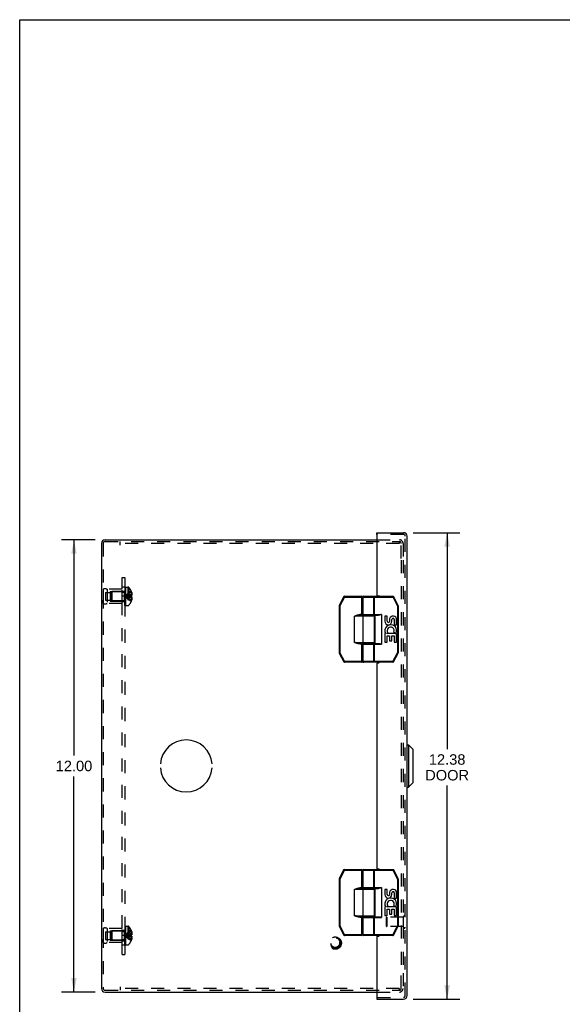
# Model space of a CAD drawing. Header units: inches. Extents: x 0 to 63, y 0 to 40.7.
# Tile 9 of 14: x 0 to 14.4, y 14.6 to 40.7. Entities that reach past the tile are written whole.
import ezdxf

# ---------------------------------------------------------------- set-up
doc = ezdxf.new("R2010")
doc.units = ezdxf.units.IN
doc.header["$LTSCALE"] = 3.462963
doc.header["$MEASUREMENT"] = 0
doc.linetypes.add('HIDDEN', pattern=[0.2, 0.1, -0.1])
doc.layers.get('0').update_dxf_attribs({"linetype": 'CONTINUOUS'})
for name, color, linetype in [('DEFAULT_2', 8, 'HIDDEN'), ('DIMENSIONS', 7, 'CONTINUOUS'), ('DOOR_ASSEMBLY', 7, 'CONTINUOUS'), ('OPEN', 7, 'CONTINUOUS'), ('SUBPANEL', 7, 'CONTINUOUS')]:
    doc.layers.add(name, color=color, linetype=linetype)
doc.styles.get("Standard").update_dxf_attribs({"font": 'arial.ttf'})
doc.dimstyles.new('DIMSTYLE_1', dxfattribs={"dimtxt": 0.277778, "dimasz": 0.37037, "dimexe": 0.09, "dimexo": 0.07, "dimgap": 0.0375, "dimtad": 0, "dimtih": 1, "dimtoh": 1, "dimzin": 4, "dimdsep": 46, "dimtxsty": 'Standard', "dimblk": '_FILLED', "dimblk1": '_FILLED', "dimblk2": '_FILLED', "dimcen": 0.09, "dimadec": 3, "dimazin": 1, "dimtfac": 1, "dimtdec": 3, "dimtofl": 0, "dimtmove": 0, "dimatfit": 3, "dimldrblk": '_FILLED', "dimfxl": 0, "dimtolj": 1, "dimtzin": 4, "dimarcsym": 0})

# ---------------------------------------------------------------- blocks, each defined once
blk = doc.blocks.new('_FILLED')
at = {"color": 0, "linetype": 'ByBlock'}
blk.add_solid([(0, 0), (-1, 0.2), (-1, -0.2)], dxfattribs=at)
blk = doc.blocks.new('*D10')
at = {"layer": 'DIMENSIONS', "color": 2, "linetype": 'Continuous'}
for p, q in [((10.439, 27.13), (11.671, 27.13)), ((11.338, 27.13), (11.338, 21.391)), ((11.338, 14.755), (11.338, 20.419)), ((10.439, 14.755), (11.671, 14.755))]:
    blk.add_line(p, q, dxfattribs=at)
at = {"layer": 'DIMENSIONS', "color": 2, "linetype": 'Continuous', "xscale": 0.3703703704, "yscale": 0.3703703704, "zscale": 0.3703703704}
for p, rotation in [((11.338, 27.13), 90), ((11.338, 14.755), 270)]:
    blk.add_blockref('_FILLED', p, dxfattribs=dict(at, rotation=rotation))
at = {"layer": 'DIMENSIONS', "color": 2, "linetype": 'Continuous', "insert": (11.338, 21.252), "char_height": 0.2778, "width": 1.16274, "attachment_point": 2, "line_spacing_factor": 0.9}
blk.add_mtext('12.38\\PDOOR', dxfattribs=at)
blk = doc.blocks.new('*D16')
at = {"layer": 'DIMENSIONS', "color": 2, "linetype": 'Continuous'}
for p, q in [((2.003, 26.943), (1.107, 26.943)), ((1.44, 26.943), (1.44, 21.22)), ((1.44, 14.943), (1.44, 20.665)), ((2.003, 14.943), (1.107, 14.943))]:
    blk.add_line(p, q, dxfattribs=at)
at = {"layer": 'DIMENSIONS', "color": 2, "linetype": 'Continuous', "xscale": 0.3703703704, "yscale": 0.3703703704, "zscale": 0.3703703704}
for p, rotation in [((1.44, 26.943), 90), ((1.44, 14.943), 270)]:
    blk.add_blockref('_FILLED', p, dxfattribs=dict(at, rotation=rotation))
at = {"layer": 'DIMENSIONS', "color": 2, "linetype": 'Continuous', "insert": (1.44, 21.081), "char_height": 0.2778, "width": 0.97067, "attachment_point": 2, "line_spacing_factor": 0.9}
blk.add_mtext('12.00', dxfattribs=at)

msp = doc.modelspace()

# ---------------------------------------------------------------- linework, layer by layer
at = {"color": 7, "linetype": 'Continuous'}
for p, q in [((0, 0), (0, 40.741)), ((0, 40.741), (62.963, 40.741))]:
    msp.add_line(p, q, dxfattribs=at)
at = {"color": 3, "linetype": 'Continuous'}
for p, q in [((2.263, 26.943), (9.477, 26.943)), ((2.168, 26.848), (2.168, 15.037)), ((2.263, 14.943), (9.477, 14.943))]:
    msp.add_line(p, q, dxfattribs=at)
for centre, start, end in [((2.263, 26.848), 90, 180), ((2.263, 15.037), 180, 270)]:
    msp.add_arc(centre, 0.0948, start, end, dxfattribs=at)
at = {"layer": 'DEFAULT_2', "color": 8, "linetype": 'HIDDEN'}
for p, q in [((9.477, 26.943), (10.073, 26.943)), ((2.216, 26.848), (2.216, 15.037)), ((2.263, 26.895), (10.069, 26.895)), ((2.668, 26.8), (2.668, 26.895)), ((10.069, 26.847), (2.668, 26.847)), ((10.069, 26.895), (10.069, 26.847)), ((10.069, 26.895), (10.073, 26.895)), ((10.12, 26.443), (10.12, 26.848)), ((10.168, 26.848), (10.168, 26.443)), ((10.12, 26.403), (10.12, 15.483)), ((10.168, 26.403), (10.168, 15.483)), ((2.216, 25.631), (2.216, 25.255)), ((2.216, 25.631), (2.216, 25.543)), ((2.316, 25.631), (2.316, 25.255)), ((2.716, 25.631), (2.316, 25.631)), ((2.716, 25.255), (2.716, 25.631)), ((2.791, 25.197), (2.791, 25.686)), ((2.806, 25.686), (2.791, 25.686)), ((2.806, 25.686), (2.791, 25.686)), ((2.806, 25.68), (2.791, 25.68)), ((2.806, 25.678), (2.791, 25.678)), ((2.806, 25.669), (2.791, 25.669)), ((2.791, 25.651), (2.806, 25.651)), ((2.806, 25.65), (2.791, 25.65)), ((2.806, 25.649), (2.791, 25.649)), ((2.806, 25.647), (2.791, 25.647)), ((2.791, 25.644), (2.806, 25.644)), ((2.791, 25.641), (2.806, 25.641)), ((2.806, 25.634), (2.791, 25.634)), ((2.791, 25.63), (2.806, 25.63)), ((2.791, 25.625), (2.806, 25.625)), ((2.791, 25.622), (2.806, 25.622)), ((2.806, 25.621), (2.791, 25.621)), ((2.791, 25.621), (2.806, 25.621)), ((2.806, 25.686), (2.806, 25.197)), ((2.811, 25.197), (2.811, 25.689)), ((2.811, 25.689), (2.872, 25.689)), ((2.872, 25.689), (2.872, 25.197)), ((2.898, 25.677), (2.898, 25.209)), ((2.216, 25.255), (2.216, 25.343)), ((2.279, 25.544), (2.279, 25.341)), ((2.279, 25.544), (2.404, 25.544)), ((2.279, 25.341), (2.404, 25.341)), ((2.404, 25.568), (2.404, 25.318)), ((2.404, 25.568), (2.716, 25.568)), ((2.436, 25.557), (2.446, 25.567)), ((2.436, 25.557), (2.436, 25.329)), ((2.446, 25.567), (2.446, 25.319)), ((2.774, 25.567), (2.446, 25.567)), ((2.774, 25.567), (2.774, 25.319)), ((2.791, 25.596), (2.806, 25.596)), ((2.791, 25.585), (2.806, 25.585)), ((2.806, 25.581), (2.791, 25.581)), ((2.806, 25.58), (2.791, 25.58)), ((2.806, 25.576), (2.791, 25.576)), ((2.791, 25.57), (2.806, 25.57)), ((2.791, 25.567), (2.806, 25.567)), ((2.791, 25.566), (2.806, 25.566)), ((2.806, 25.555), (2.791, 25.555)), ((2.806, 25.542), (2.791, 25.542)), ((2.791, 25.526), (2.806, 25.526)), ((2.791, 25.514), (2.806, 25.514)), ((2.791, 25.495), (2.806, 25.495)), ((2.806, 25.489), (2.791, 25.489)), ((2.791, 25.488), (2.806, 25.488)), ((2.806, 25.481), (2.791, 25.481)), ((2.806, 25.456), (2.791, 25.456)), ((2.806, 25.445), (2.791, 25.445)), ((2.791, 25.44), (2.806, 25.44)), ((2.791, 25.432), (2.806, 25.432)), ((2.791, 25.412), (2.806, 25.412)), ((2.791, 25.401), (2.806, 25.401)), ((2.806, 25.391), (2.791, 25.391)), ((2.806, 25.379), (2.791, 25.379)), ((2.791, 25.356), (2.806, 25.356)), ((2.806, 25.355), (2.791, 25.355)), ((2.791, 25.355), (2.806, 25.355)), ((2.791, 25.351), (2.806, 25.351)), ((2.806, 25.349), (2.791, 25.349)), ((2.806, 25.348), (2.791, 25.348)), ((2.821, 25.446), (2.796, 25.443)), ((2.821, 25.446), (2.796, 25.443)), ((2.928, 25.427), (2.9, 25.43)), ((2.957, 25.425), (2.928, 25.427)), ((2.957, 25.583), (2.957, 25.583)), ((2.957, 25.583), (2.957, 25.582)), ((2.957, 25.582), (2.957, 25.461)), ((2.957, 25.547), (2.97, 25.547)), ((2.957, 25.492), (2.979, 25.492)), ((2.957, 25.461), (2.97, 25.461)), ((2.957, 25.461), (2.957, 25.461)), ((2.957, 25.425), (2.957, 25.303)), ((2.97, 25.425), (2.957, 25.425)), ((2.957, 25.425), (2.957, 25.425)), ((2.957, 25.393), (2.979, 25.393)), ((2.716, 25.255), (2.316, 25.255)), ((2.404, 25.318), (2.716, 25.318)), ((2.436, 25.329), (2.446, 25.319)), ((2.774, 25.319), (2.446, 25.319)), ((2.791, 25.333), (2.806, 25.333)), ((2.791, 25.322), (2.806, 25.322)), ((2.806, 25.301), (2.791, 25.301)), ((2.806, 25.288), (2.791, 25.288)), ((2.791, 25.288), (2.806, 25.288)), ((2.791, 25.286), (2.806, 25.286)), ((2.791, 25.286), (2.806, 25.286)), ((2.791, 25.274), (2.806, 25.274)), ((2.806, 25.269), (2.791, 25.269)), ((2.806, 25.268), (2.791, 25.268)), ((2.806, 25.266), (2.791, 25.266)), ((2.791, 25.263), (2.806, 25.263)), ((2.791, 25.248), (2.806, 25.248)), ((2.791, 25.248), (2.806, 25.248)), ((2.791, 25.244), (2.806, 25.244)), ((2.791, 25.243), (2.806, 25.243)), ((2.806, 25.236), (2.791, 25.236)), ((2.791, 25.235), (2.806, 25.235)), ((2.806, 25.223), (2.791, 25.223)), ((2.806, 25.218), (2.791, 25.218)), ((2.806, 25.213), (2.791, 25.213)), ((2.806, 25.212), (2.791, 25.212)), ((2.806, 25.206), (2.791, 25.206)), ((2.806, 25.197), (2.791, 25.197)), ((2.806, 25.197), (2.791, 25.197)), ((2.811, 25.197), (2.872, 25.197)), ((2.957, 25.338), (2.97, 25.338)), ((2.957, 25.303), (2.957, 25.302)), ((2.957, 25.302), (2.957, 25.302)), ((2.216, 16.631), (2.216, 16.255)), ((2.216, 16.631), (2.216, 16.543)), ((2.279, 16.544), (2.404, 16.544)), ((2.279, 16.544), (2.279, 16.341)), ((2.316, 16.631), (2.316, 16.255)), ((2.716, 16.631), (2.316, 16.631)), ((2.404, 16.568), (2.716, 16.568)), ((2.404, 16.568), (2.404, 16.318)), ((2.436, 16.557), (2.446, 16.567)), ((2.436, 16.557), (2.436, 16.329)), ((2.774, 16.567), (2.446, 16.567)), ((2.446, 16.567), (2.446, 16.319)), ((2.716, 16.255), (2.716, 16.631)), ((2.774, 16.567), (2.774, 16.319)), ((2.806, 16.686), (2.791, 16.686)), ((2.806, 16.686), (2.791, 16.686)), ((2.791, 16.197), (2.791, 16.686)), ((2.806, 16.68), (2.791, 16.68)), ((2.806, 16.678), (2.791, 16.678)), ((2.806, 16.669), (2.791, 16.669)), ((2.791, 16.651), (2.806, 16.651)), ((2.806, 16.65), (2.791, 16.65)), ((2.806, 16.649), (2.791, 16.649)), ((2.806, 16.647), (2.791, 16.647)), ((2.791, 16.644), (2.806, 16.644)), ((2.791, 16.641), (2.806, 16.641)), ((2.806, 16.634), (2.791, 16.634)), ((2.791, 16.63), (2.806, 16.63)), ((2.791, 16.625), (2.806, 16.625)), ((2.791, 16.622), (2.806, 16.622)), ((2.806, 16.621), (2.791, 16.621)), ((2.791, 16.621), (2.806, 16.621)), ((2.791, 16.596), (2.806, 16.596)), ((2.791, 16.585), (2.806, 16.585)), ((2.806, 16.581), (2.791, 16.581)), ((2.806, 16.58), (2.791, 16.58)), ((2.806, 16.576), (2.791, 16.576)), ((2.791, 16.57), (2.806, 16.57)), ((2.791, 16.567), (2.806, 16.567)), ((2.791, 16.566), (2.806, 16.566)), ((2.806, 16.555), (2.791, 16.555)), ((2.806, 16.542), (2.791, 16.542)), ((2.791, 16.526), (2.806, 16.526)), ((2.791, 16.514), (2.806, 16.514)), ((2.791, 16.495), (2.806, 16.495)), ((2.806, 16.489), (2.791, 16.489)), ((2.791, 16.488), (2.806, 16.488)), ((2.806, 16.481), (2.791, 16.481)), ((2.806, 16.686), (2.806, 16.197)), ((2.811, 16.689), (2.872, 16.689)), ((2.811, 16.197), (2.811, 16.689)), ((2.872, 16.689), (2.872, 16.197)), ((2.898, 16.677), (2.898, 16.209)), ((2.957, 16.582), (2.957, 16.583)), ((2.957, 16.583), (2.957, 16.583)), ((2.957, 16.582), (2.957, 16.461)), ((2.957, 16.547), (2.97, 16.547)), ((2.957, 16.492), (2.979, 16.492)), ((2.957, 16.461), (2.97, 16.461)), ((2.957, 16.461), (2.957, 16.461)), ((2.216, 16.255), (2.216, 16.343)), ((2.279, 16.341), (2.404, 16.341)), ((2.716, 16.255), (2.316, 16.255)), ((2.404, 16.318), (2.716, 16.318)), ((2.436, 16.329), (2.446, 16.319)), ((2.774, 16.319), (2.446, 16.319)), ((2.806, 16.456), (2.791, 16.456)), ((2.806, 16.445), (2.791, 16.445)), ((2.791, 16.44), (2.806, 16.44)), ((2.791, 16.432), (2.806, 16.432)), ((2.791, 16.412), (2.806, 16.412)), ((2.791, 16.401), (2.806, 16.401)), ((2.806, 16.391), (2.791, 16.391)), ((2.806, 16.379), (2.791, 16.379)), ((2.791, 16.356), (2.806, 16.356)), ((2.806, 16.355), (2.791, 16.355)), ((2.791, 16.355), (2.806, 16.355)), ((2.791, 16.351), (2.806, 16.351)), ((2.806, 16.349), (2.791, 16.349)), ((2.806, 16.348), (2.791, 16.348)), ((2.791, 16.333), (2.806, 16.333)), ((2.791, 16.322), (2.806, 16.322)), ((2.806, 16.301), (2.791, 16.301)), ((2.806, 16.288), (2.791, 16.288)), ((2.791, 16.288), (2.806, 16.288)), ((2.791, 16.286), (2.806, 16.286)), ((2.791, 16.286), (2.806, 16.286)), ((2.791, 16.274), (2.806, 16.274)), ((2.806, 16.269), (2.791, 16.269)), ((2.806, 16.268), (2.791, 16.268)), ((2.806, 16.266), (2.791, 16.266)), ((2.791, 16.263), (2.806, 16.263)), ((2.791, 16.248), (2.806, 16.248)), ((2.791, 16.248), (2.806, 16.248)), ((2.791, 16.244), (2.806, 16.244)), ((2.791, 16.243), (2.806, 16.243)), ((2.806, 16.236), (2.791, 16.236)), ((2.791, 16.235), (2.806, 16.235)), ((2.806, 16.223), (2.791, 16.223)), ((2.806, 16.218), (2.791, 16.218)), ((2.806, 16.213), (2.791, 16.213)), ((2.806, 16.212), (2.791, 16.212)), ((2.806, 16.206), (2.791, 16.206)), ((2.806, 16.197), (2.791, 16.197)), ((2.806, 16.197), (2.791, 16.197)), ((2.821, 16.446), (2.796, 16.443)), ((2.821, 16.446), (2.796, 16.443)), ((2.811, 16.197), (2.872, 16.197)), ((2.928, 16.427), (2.9, 16.43)), ((2.957, 16.425), (2.928, 16.427)), ((2.97, 16.425), (2.957, 16.425)), ((2.957, 16.425), (2.957, 16.425)), ((2.957, 16.425), (2.957, 16.303)), ((2.957, 16.393), (2.979, 16.393)), ((2.957, 16.338), (2.97, 16.338)), ((2.957, 16.303), (2.957, 16.302)), ((2.957, 16.302), (2.957, 16.302)), ((10.12, 15.037), (10.12, 15.443)), ((10.168, 15.443), (10.168, 15.037)), ((2.263, 14.991), (10.069, 14.991)), ((2.668, 15.085), (2.668, 14.991)), ((10.069, 15.039), (2.668, 15.039)), ((9.477, 14.943), (10.073, 14.943)), ((10.069, 15.039), (10.069, 14.991)), ((10.069, 14.991), (10.073, 14.991))]:
    msp.add_line(p, q, dxfattribs=at)
for points in [[(2.957, 25.583), (2.928, 25.563), (2.9, 25.542), (2.872, 25.519), (2.846, 25.495), (2.821, 25.47), (2.796, 25.443)], [(2.957, 25.547), (2.928, 25.532), (2.9, 25.517), (2.873, 25.5), (2.846, 25.482), (2.821, 25.463), (2.796, 25.443)], [(2.957, 25.492), (2.928, 25.485), (2.9, 25.478), (2.873, 25.47), (2.846, 25.461), (2.821, 25.452), (2.796, 25.443)], [(2.957, 25.302), (2.928, 25.322), (2.9, 25.343), (2.872, 25.366), (2.846, 25.39), (2.821, 25.416), (2.796, 25.443)], [(2.957, 25.338), (2.928, 25.353), (2.9, 25.368), (2.873, 25.385), (2.846, 25.403), (2.821, 25.422), (2.796, 25.443)], [(2.957, 25.393), (2.928, 25.4), (2.9, 25.407), (2.873, 25.415), (2.846, 25.424), (2.821, 25.433), (2.796, 25.443)], [(2.9, 25.43), (2.872, 25.433), (2.846, 25.436), (2.821, 25.439), (2.796, 25.443)], [(2.873, 25.433), (2.846, 25.436), (2.821, 25.439), (2.796, 25.443)], [(2.957, 25.461), (2.928, 25.458), (2.9, 25.455), (2.873, 25.452), (2.846, 25.449), (2.821, 25.446)], [(2.957, 25.461), (2.928, 25.458), (2.9, 25.455), (2.872, 25.452), (2.846, 25.449)], [(2.957, 25.443), (2.957, 25.446), (2.957, 25.449), (2.957, 25.452), (2.957, 25.455), (2.957, 25.458), (2.957, 25.461)], [(2.957, 25.425), (2.957, 25.428), (2.957, 25.431), (2.957, 25.434), (2.957, 25.437), (2.957, 25.44), (2.957, 25.443)], [(2.97, 25.547), (2.971, 25.54), (2.973, 25.533), (2.975, 25.526), (2.976, 25.519), (2.977, 25.513), (2.978, 25.506), (2.978, 25.499), (2.979, 25.492)], [(2.979, 25.492), (2.978, 25.489), (2.978, 25.486), (2.977, 25.483), (2.977, 25.48), (2.976, 25.477), (2.975, 25.474), (2.974, 25.471), (2.973, 25.468), (2.971, 25.464), (2.97, 25.461)], [(2.97, 25.425), (2.971, 25.421), (2.973, 25.418), (2.974, 25.414), (2.975, 25.411), (2.976, 25.408), (2.977, 25.405), (2.977, 25.402), (2.978, 25.399), (2.978, 25.396), (2.979, 25.393)], [(2.979, 25.393), (2.978, 25.386), (2.978, 25.379), (2.977, 25.373), (2.976, 25.366), (2.975, 25.359), (2.973, 25.352), (2.971, 25.345), (2.97, 25.338)], [(2.957, 16.583), (2.928, 16.563), (2.9, 16.542), (2.872, 16.519), (2.846, 16.495), (2.821, 16.47), (2.796, 16.443)], [(2.957, 16.547), (2.928, 16.532), (2.9, 16.517), (2.873, 16.5), (2.846, 16.482), (2.821, 16.463), (2.796, 16.443)], [(2.957, 16.492), (2.928, 16.485), (2.9, 16.478), (2.873, 16.47), (2.846, 16.461), (2.821, 16.452), (2.796, 16.443)], [(2.957, 16.461), (2.928, 16.458), (2.9, 16.455), (2.873, 16.452), (2.846, 16.449), (2.821, 16.446)], [(2.957, 16.461), (2.928, 16.458), (2.9, 16.455), (2.872, 16.452), (2.846, 16.449)], [(2.957, 16.461), (2.957, 16.458), (2.957, 16.455), (2.957, 16.452), (2.957, 16.449), (2.957, 16.446), (2.957, 16.443)], [(2.97, 16.547), (2.971, 16.54), (2.973, 16.533), (2.975, 16.526), (2.976, 16.519), (2.977, 16.513), (2.978, 16.506), (2.978, 16.499), (2.979, 16.492)], [(2.979, 16.492), (2.978, 16.489), (2.978, 16.486), (2.977, 16.483), (2.977, 16.48), (2.976, 16.477), (2.975, 16.474), (2.974, 16.471), (2.973, 16.468), (2.971, 16.464), (2.97, 16.461)], [(2.957, 16.338), (2.928, 16.353), (2.9, 16.368), (2.873, 16.385), (2.846, 16.403), (2.821, 16.422), (2.796, 16.443)], [(2.957, 16.302), (2.928, 16.322), (2.9, 16.343), (2.872, 16.366), (2.846, 16.39), (2.821, 16.416), (2.796, 16.443)], [(2.957, 16.393), (2.928, 16.4), (2.9, 16.407), (2.873, 16.415), (2.846, 16.424), (2.821, 16.433), (2.796, 16.443)], [(2.9, 16.43), (2.872, 16.433), (2.846, 16.436), (2.821, 16.439), (2.796, 16.443)], [(2.873, 16.433), (2.846, 16.436), (2.821, 16.439), (2.796, 16.443)], [(2.957, 16.443), (2.957, 16.44), (2.957, 16.437), (2.957, 16.434), (2.957, 16.431), (2.957, 16.428), (2.957, 16.425)], [(2.97, 16.425), (2.971, 16.421), (2.973, 16.418), (2.974, 16.414), (2.975, 16.411), (2.976, 16.408), (2.977, 16.405), (2.977, 16.402), (2.978, 16.399), (2.978, 16.396), (2.979, 16.393)], [(2.979, 16.393), (2.978, 16.386), (2.978, 16.379), (2.977, 16.373), (2.976, 16.366), (2.975, 16.359), (2.973, 16.352), (2.971, 16.345), (2.97, 16.338)]]:
    msp.add_lwpolyline(points, dxfattribs=at)
for radius in [0.164, 0.142, 0.124, 0.114]:
    msp.add_circle((8.37, 16.241), radius, dxfattribs=at)
for centre, radius, start, end in [((10.073, 26.848), 0.0948, 0, 90), ((2.263, 26.848), 0.0468, 90, 180), ((10.073, 26.848), 0.0468, 0, 90), ((2.266, 25.544), 0.1, 60.0508, 119.9492), ((2.774, 25.604), 0.0372, 329.9503, 360), ((2.872, 25.654), 0.035, 40.9334, 90), ((2.629, 25.443), 0.357, 23.1903, 40.9334), ((2.774, 25.604), 0.0372, 270, 297.5399), ((2.629, 25.443), 0.357, 17.0407, 23.0017), ((2.266, 25.341), 0.1, 240.0508, 299.9492), ((2.774, 25.281), 0.0372, 62.4601, 90), ((2.774, 25.281), 0.0372, 0, 30.0497), ((2.872, 25.232), 0.035, 270, 319.0666), ((2.629, 25.443), 0.357, 319.0666, 336.8097), ((2.629, 25.443), 0.357, 336.9983, 342.9593), ((2.266, 16.544), 0.1, 60.0508, 119.9492), ((2.774, 16.604), 0.0372, 270, 297.5399), ((2.774, 16.604), 0.0372, 329.9503, 360), ((2.872, 16.654), 0.035, 40.9334, 90), ((2.629, 16.443), 0.357, 23.1903, 40.9334), ((2.629, 16.443), 0.357, 17.0407, 23.0017), ((2.266, 16.341), 0.1, 240.0508, 299.9492), ((2.774, 16.281), 0.0372, 62.4601, 90), ((2.774, 16.281), 0.0372, 0, 30.0497), ((2.872, 16.232), 0.035, 270, 319.0666), ((2.629, 16.443), 0.357, 319.0666, 336.8097), ((2.629, 16.443), 0.357, 336.9983, 342.9593), ((2.263, 15.037), 0.0468, 180, 270), ((10.073, 15.037), 0.0948, 270, 360), ((10.073, 15.037), 0.0468, 270, 360)]:
    msp.add_arc(centre, radius, start, end, dxfattribs=at)
at = {"layer": 'DOOR_ASSEMBLY', "color": 7, "linetype": 'Continuous'}
for p, q in [((9.477, 27.082), (9.477, 27.13)), ((9.492, 27.082), (9.477, 27.082)), ((8.593, 25.432), (8.476, 25.197)), ((8.611, 25.423), (8.494, 25.188)), ((8.593, 25.432), (8.611, 25.423)), ((8.611, 25.423), (8.611, 25.443)), ((8.611, 25.443), (9.075, 25.443)), ((8.611, 25.423), (9.095, 25.423)), ((9.075, 24.938), (9.075, 25.443)), ((9.095, 24.958), (9.095, 25.423)), ((9.109, 24.963), (9.109, 25.423)), ((9.109, 25.423), (9.903, 25.423)), ((9.129, 25.443), (9.903, 25.443)), ((9.395, 24.963), (9.395, 25.423)), ((9.411, 24.943), (9.411, 25.443)), ((9.903, 25.443), (9.903, 25.423)), ((9.903, 25.423), (9.921, 25.432)), ((10.021, 25.188), (9.903, 25.423)), ((10.039, 25.197), (9.921, 25.432)), ((8.474, 25.188), (8.474, 23.947)), ((8.474, 25.188), (8.494, 25.188)), ((8.494, 25.188), (8.476, 25.197)), ((8.494, 25.188), (8.494, 23.947)), ((10.039, 25.197), (10.021, 25.188)), ((10.021, 25.188), (10.021, 23.947)), ((10.021, 25.188), (10.041, 25.188)), ((10.041, 25.188), (10.041, 23.947)), ((8.884, 24.218), (8.884, 24.918)), ((9.415, 24.918), (8.884, 24.918)), ((9.026, 24.938), (9.026, 24.958)), ((9.095, 24.958), (9.026, 24.958)), ((9.395, 24.938), (9.026, 24.938)), ((9.109, 24.963), (9.601, 24.963)), ((9.113, 24.218), (9.113, 24.918)), ((9.129, 24.943), (9.519, 24.943)), ((9.179, 24.938), (9.179, 24.943)), ((9.335, 24.938), (9.335, 24.943)), ((9.415, 24.218), (9.415, 24.918)), ((9.421, 24.943), (9.421, 24.193)), ((9.601, 24.963), (9.601, 24.173)), ((9.684, 24.918), (9.684, 24.782)), ((9.747, 24.918), (9.684, 24.918)), ((9.747, 24.782), (9.747, 24.918)), ((9.812, 24.845), (9.812, 24.776)), ((9.872, 24.782), (9.872, 24.824)), ((9.935, 24.824), (9.935, 24.688)), ((9.998, 24.688), (9.998, 24.824)), ((9.935, 24.688), (9.998, 24.688)), ((9.684, 24.457), (9.684, 24.227)), ((9.702, 24.457), (9.684, 24.457)), ((9.736, 24.457), (9.764, 24.476)), ((9.998, 24.457), (9.736, 24.457)), ((9.747, 24.227), (9.747, 24.394)), ((9.747, 24.394), (9.812, 24.394)), ((9.812, 24.394), (9.812, 24.258)), ((9.872, 24.394), (9.935, 24.394)), ((9.872, 24.258), (9.872, 24.394)), ((9.927, 24.493), (9.985, 24.468)), ((9.935, 24.394), (9.935, 24.227)), ((9.998, 24.227), (9.998, 24.457)), ((8.884, 24.218), (9.415, 24.218)), ((8.904, 24.214), (8.884, 24.218)), ((9.026, 24.178), (9.026, 24.198)), ((9.026, 24.198), (9.395, 24.198)), ((9.026, 24.178), (9.095, 24.178)), ((9.075, 23.693), (9.075, 24.198)), ((9.095, 23.713), (9.095, 24.178)), ((9.109, 23.713), (9.109, 24.173)), ((9.109, 24.173), (9.601, 24.173)), ((9.129, 24.193), (9.519, 24.193)), ((9.179, 24.193), (9.179, 24.198)), ((9.335, 24.193), (9.335, 24.198)), ((9.395, 23.713), (9.395, 24.173)), ((9.411, 23.693), (9.411, 24.193)), ((9.684, 24.227), (9.747, 24.227)), ((9.812, 24.258), (9.872, 24.258)), ((9.935, 24.227), (9.998, 24.227)), ((8.494, 23.947), (8.474, 23.947)), ((8.476, 23.938), (8.494, 23.947)), ((8.476, 23.938), (8.598, 23.703)), ((8.494, 23.947), (8.616, 23.713)), ((9.899, 23.713), (10.021, 23.947)), ((9.916, 23.703), (10.038, 23.938)), ((10.041, 23.947), (10.021, 23.947)), ((10.021, 23.947), (10.038, 23.938)), ((8.616, 23.713), (8.598, 23.703)), ((8.616, 23.693), (8.616, 23.713)), ((9.095, 23.713), (8.616, 23.713)), ((9.075, 23.693), (8.616, 23.693)), ((9.899, 23.713), (9.109, 23.713)), ((9.899, 23.693), (9.129, 23.693)), ((9.899, 23.713), (9.899, 23.693)), ((9.916, 23.703), (9.899, 23.713)), ((10.275, 21.505), (10.313, 21.505)), ((10.431, 21.387), (10.313, 21.505)), ((10.313, 21.505), (10.313, 20.38)), ((10.431, 21.387), (10.431, 20.498)), ((10.275, 20.38), (10.313, 20.38)), ((10.431, 20.498), (10.313, 20.38)), ((8.593, 18.182), (8.476, 17.947)), ((8.611, 18.173), (8.494, 17.938)), ((8.593, 18.182), (8.611, 18.173)), ((8.611, 18.193), (9.075, 18.193)), ((8.611, 18.173), (8.611, 18.193)), ((8.611, 18.173), (9.095, 18.173)), ((9.075, 17.688), (9.075, 18.193)), ((9.095, 17.708), (9.095, 18.173)), ((9.109, 18.173), (9.903, 18.173)), ((9.109, 17.713), (9.109, 18.173)), ((9.129, 18.193), (9.903, 18.193)), ((9.395, 17.713), (9.395, 18.173)), ((9.411, 17.693), (9.411, 18.193)), ((9.903, 18.193), (9.903, 18.173)), ((9.903, 18.173), (9.921, 18.182)), ((10.021, 17.938), (9.903, 18.173)), ((10.039, 17.947), (9.921, 18.182)), ((8.474, 17.938), (8.494, 17.938)), ((8.474, 17.938), (8.474, 16.697)), ((8.494, 17.938), (8.476, 17.947)), ((8.494, 17.938), (8.494, 16.697)), ((10.039, 17.947), (10.021, 17.938)), ((10.021, 17.938), (10.041, 17.938)), ((10.021, 17.938), (10.021, 16.697)), ((10.041, 17.938), (10.041, 16.697)), ((9.415, 17.668), (8.884, 17.668)), ((8.884, 16.968), (8.884, 17.668)), ((9.095, 17.708), (9.026, 17.708)), ((9.026, 17.688), (9.026, 17.708)), ((9.395, 17.688), (9.026, 17.688)), ((9.109, 17.713), (9.601, 17.713)), ((9.113, 16.968), (9.113, 17.668)), ((9.129, 17.693), (9.519, 17.693)), ((9.179, 17.688), (9.179, 17.693)), ((9.335, 17.688), (9.335, 17.693)), ((9.415, 16.968), (9.415, 17.668)), ((9.421, 17.693), (9.421, 16.943)), ((9.601, 17.713), (9.601, 16.923)), ((9.747, 17.668), (9.684, 17.668)), ((9.684, 17.668), (9.684, 17.532)), ((9.747, 17.532), (9.747, 17.668)), ((9.812, 17.595), (9.812, 17.526)), ((9.872, 17.532), (9.872, 17.574)), ((9.935, 17.574), (9.935, 17.438)), ((9.998, 17.438), (9.998, 17.574)), ((9.927, 17.243), (9.985, 17.218)), ((9.935, 17.438), (9.998, 17.438)), ((9.702, 17.207), (9.684, 17.207)), ((9.684, 17.207), (9.684, 16.977)), ((9.736, 17.207), (9.764, 17.226)), ((9.998, 17.207), (9.736, 17.207)), ((9.747, 17.144), (9.812, 17.144)), ((9.747, 16.977), (9.747, 17.144)), ((9.812, 17.144), (9.812, 17.008)), ((9.812, 17.008), (9.872, 17.008)), ((9.872, 17.144), (9.935, 17.144)), ((9.872, 17.008), (9.872, 17.144)), ((9.935, 17.144), (9.935, 16.977)), ((9.998, 16.977), (9.998, 17.207)), ((8.884, 16.968), (9.415, 16.968)), ((8.904, 16.964), (8.884, 16.968)), ((9.026, 16.948), (9.395, 16.948)), ((9.026, 16.928), (9.026, 16.948)), ((9.026, 16.928), (9.095, 16.928)), ((9.075, 16.443), (9.075, 16.948)), ((9.095, 16.463), (9.095, 16.928)), ((9.109, 16.923), (9.601, 16.923)), ((9.109, 16.463), (9.109, 16.923)), ((9.129, 16.943), (9.519, 16.943)), ((9.179, 16.943), (9.179, 16.948)), ((9.335, 16.943), (9.335, 16.948)), ((9.395, 16.463), (9.395, 16.923)), ((9.411, 16.443), (9.411, 16.943)), ((9.684, 16.977), (9.747, 16.977)), ((9.935, 16.977), (9.998, 16.977)), ((8.494, 16.697), (8.474, 16.697)), ((8.476, 16.688), (8.494, 16.697)), ((8.476, 16.688), (8.598, 16.453)), ((8.494, 16.697), (8.616, 16.463)), ((8.616, 16.463), (8.598, 16.453)), ((9.095, 16.463), (8.616, 16.463)), ((8.616, 16.443), (8.616, 16.463)), ((9.899, 16.463), (9.109, 16.463)), ((9.899, 16.463), (10.021, 16.697)), ((9.916, 16.453), (9.899, 16.463)), ((9.899, 16.463), (9.899, 16.443)), ((9.916, 16.453), (10.038, 16.688)), ((10.041, 16.697), (10.021, 16.697)), ((10.021, 16.697), (10.038, 16.688)), ((9.075, 16.443), (8.616, 16.443)), ((9.899, 16.443), (9.129, 16.443)), ((9.477, 14.803), (9.492, 14.803)), ((9.477, 14.803), (9.477, 14.755))]:
    msp.add_line(p, q, dxfattribs=at)
at = {"layer": 'DOOR_ASSEMBLY', "color": 3, "linetype": 'Continuous'}
for p, q in [((9.477, 27.13), (10.18, 27.13)), ((9.477, 27.067), (9.477, 25.473)), ((10.275, 14.85), (10.275, 27.035)), ((9.492, 25.458), (9.523, 25.458)), ((9.477, 23.663), (9.477, 18.223)), ((9.492, 23.678), (9.523, 23.678)), ((9.492, 18.208), (9.523, 18.208)), ((9.477, 16.413), (9.477, 14.818)), ((9.492, 16.428), (9.523, 16.428)), ((9.477, 14.755), (10.18, 14.755))]:
    msp.add_line(p, q, dxfattribs=at)
at = {"layer": 'DOOR_ASSEMBLY', "color": 8, "linetype": 'HIDDEN'}
for p, q in [((10.18, 27.082), (9.492, 27.082)), ((10.227, 14.85), (10.227, 27.035)), ((9.727, 16.689), (9.727, 16.917)), ((10.184, 16.927), (9.737, 16.927)), ((9.737, 16.927), (9.737, 16.679)), ((10.184, 16.661), (10.184, 16.945)), ((10.184, 16.679), (9.737, 16.679)), ((9.492, 14.803), (10.18, 14.803))]:
    msp.add_line(p, q, dxfattribs=at)
at = {"layer": 'DOOR_ASSEMBLY', "color": 7, "linetype": 'Continuous'}
for points in [[(9.379, 25.443), (9.382, 25.442), (9.384, 25.442), (9.387, 25.44), (9.389, 25.439), (9.39, 25.437), (9.392, 25.434), (9.393, 25.432), (9.394, 25.429), (9.395, 25.426), (9.395, 25.423)], [(8.884, 24.918), (8.891, 24.92), (8.897, 24.923), (8.903, 24.925), (8.909, 24.928), (8.915, 24.93), (8.921, 24.933), (8.928, 24.935), (8.934, 24.938)], [(8.884, 24.918), (8.898, 24.92), (8.904, 24.921), (8.911, 24.923), (8.917, 24.924), (8.924, 24.925), (8.931, 24.926), (8.938, 24.928)], [(8.934, 24.938), (8.943, 24.941), (8.952, 24.944), (8.961, 24.947), (8.969, 24.949), (8.977, 24.951), (8.985, 24.953), (8.993, 24.954), (9, 24.956), (9.007, 24.956), (9.013, 24.957), (9.02, 24.957), (9.026, 24.958)], [(8.938, 24.928), (8.948, 24.929), (8.957, 24.931), (8.965, 24.932), (8.974, 24.933), (8.981, 24.934), (8.989, 24.935), (8.996, 24.936), (9.003, 24.937), (9.009, 24.937), (9.015, 24.937), (9.021, 24.938), (9.026, 24.938)], [(9.113, 24.918), (9.113, 24.921), (9.114, 24.924), (9.115, 24.927), (9.117, 24.929), (9.119, 24.932), (9.121, 24.934), (9.123, 24.935), (9.126, 24.937), (9.129, 24.937), (9.131, 24.938)], [(9.395, 24.963), (9.395, 24.959), (9.394, 24.956), (9.393, 24.954), (9.392, 24.951), (9.39, 24.948), (9.389, 24.946), (9.387, 24.945), (9.384, 24.944), (9.382, 24.943), (9.379, 24.943)], [(9.601, 24.963), (9.591, 24.959), (9.581, 24.956), (9.572, 24.953), (9.563, 24.95), (9.555, 24.948), (9.547, 24.946), (9.539, 24.945), (9.532, 24.944), (9.525, 24.943), (9.519, 24.943)], [(8.934, 24.198), (8.926, 24.201), (8.918, 24.204), (8.91, 24.207), (8.902, 24.21), (8.893, 24.214), (8.884, 24.218)], [(8.938, 24.208), (8.93, 24.209), (8.921, 24.211), (8.912, 24.212), (8.904, 24.214)], [(9.026, 24.178), (9.019, 24.178), (9.013, 24.178), (9.006, 24.179), (8.998, 24.18), (8.991, 24.181), (8.983, 24.183), (8.975, 24.185), (8.968, 24.187), (8.96, 24.189), (8.952, 24.192), (8.943, 24.194), (8.934, 24.198)], [(9.026, 24.198), (9.02, 24.198), (9.014, 24.198), (9.008, 24.198), (9.001, 24.199), (8.994, 24.199), (8.987, 24.2), (8.98, 24.201), (8.972, 24.202), (8.964, 24.203), (8.956, 24.205), (8.947, 24.206), (8.938, 24.208)], [(9.113, 24.218), (9.113, 24.214), (9.114, 24.211), (9.115, 24.209), (9.117, 24.206), (9.119, 24.203), (9.121, 24.201), (9.123, 24.2), (9.126, 24.199), (9.129, 24.198), (9.131, 24.198)], [(9.379, 24.193), (9.382, 24.192), (9.384, 24.192), (9.387, 24.19), (9.389, 24.189), (9.39, 24.187), (9.392, 24.184), (9.393, 24.182), (9.394, 24.179), (9.395, 24.176), (9.395, 24.173)], [(9.519, 24.193), (9.525, 24.192), (9.532, 24.192), (9.539, 24.19), (9.547, 24.189), (9.555, 24.187), (9.563, 24.185), (9.572, 24.182), (9.581, 24.179), (9.591, 24.176), (9.601, 24.173)], [(9.395, 23.713), (9.395, 23.709), (9.394, 23.706), (9.393, 23.704), (9.392, 23.701), (9.39, 23.698), (9.389, 23.696), (9.387, 23.695), (9.384, 23.694), (9.382, 23.693), (9.379, 23.693)], [(9.379, 18.193), (9.382, 18.192), (9.384, 18.192), (9.387, 18.19), (9.389, 18.189), (9.39, 18.187), (9.392, 18.184), (9.393, 18.182), (9.394, 18.179), (9.395, 18.176), (9.395, 18.173)], [(8.884, 17.668), (8.891, 17.67), (8.897, 17.673), (8.903, 17.675), (8.909, 17.678), (8.915, 17.68), (8.921, 17.683), (8.928, 17.685), (8.934, 17.688)], [(8.884, 17.668), (8.898, 17.67), (8.904, 17.671), (8.911, 17.673), (8.917, 17.674), (8.924, 17.675), (8.931, 17.676), (8.938, 17.678)], [(8.934, 17.688), (8.943, 17.691), (8.952, 17.694), (8.961, 17.697), (8.969, 17.699), (8.977, 17.701), (8.985, 17.703), (8.993, 17.704), (9, 17.706), (9.007, 17.706), (9.013, 17.707), (9.02, 17.707), (9.026, 17.708)], [(8.938, 17.678), (8.948, 17.679), (8.957, 17.681), (8.965, 17.682), (8.974, 17.683), (8.981, 17.684), (8.989, 17.685), (8.996, 17.686), (9.003, 17.687), (9.009, 17.687), (9.015, 17.687), (9.021, 17.688), (9.026, 17.688)], [(9.113, 17.668), (9.113, 17.671), (9.114, 17.674), (9.115, 17.677), (9.117, 17.679), (9.119, 17.682), (9.121, 17.684), (9.123, 17.685), (9.126, 17.687), (9.129, 17.687), (9.131, 17.688)], [(9.395, 17.713), (9.395, 17.709), (9.394, 17.706), (9.393, 17.704), (9.392, 17.701), (9.39, 17.698), (9.389, 17.696), (9.387, 17.695), (9.384, 17.694), (9.382, 17.693), (9.379, 17.693)], [(9.601, 17.713), (9.591, 17.709), (9.581, 17.706), (9.572, 17.703), (9.563, 17.7), (9.555, 17.698), (9.547, 17.696), (9.539, 17.695), (9.532, 17.694), (9.525, 17.693), (9.519, 17.693)], [(8.934, 16.948), (8.926, 16.951), (8.918, 16.954), (8.91, 16.957), (8.902, 16.96), (8.893, 16.964), (8.884, 16.968)], [(8.938, 16.958), (8.93, 16.959), (8.921, 16.961), (8.912, 16.962), (8.904, 16.964)], [(9.026, 16.928), (9.019, 16.928), (9.013, 16.928), (9.006, 16.929), (8.998, 16.93), (8.991, 16.931), (8.983, 16.933), (8.975, 16.935), (8.968, 16.937), (8.96, 16.939), (8.952, 16.942), (8.943, 16.944), (8.934, 16.948)], [(9.026, 16.948), (9.02, 16.948), (9.014, 16.948), (9.008, 16.948), (9.001, 16.949), (8.994, 16.949), (8.987, 16.95), (8.98, 16.951), (8.972, 16.952), (8.964, 16.953), (8.956, 16.955), (8.947, 16.956), (8.938, 16.958)], [(9.113, 16.968), (9.113, 16.964), (9.114, 16.961), (9.115, 16.959), (9.117, 16.956), (9.119, 16.953), (9.121, 16.951), (9.123, 16.95), (9.126, 16.949), (9.129, 16.948), (9.131, 16.948)], [(9.379, 16.943), (9.382, 16.942), (9.384, 16.942), (9.387, 16.94), (9.389, 16.939), (9.39, 16.937), (9.392, 16.934), (9.393, 16.932), (9.394, 16.929), (9.395, 16.926), (9.395, 16.923)], [(9.519, 16.943), (9.525, 16.942), (9.532, 16.942), (9.539, 16.94), (9.547, 16.939), (9.555, 16.937), (9.563, 16.935), (9.572, 16.932), (9.581, 16.929), (9.591, 16.926), (9.601, 16.923)], [(9.395, 16.463), (9.395, 16.459), (9.394, 16.456), (9.393, 16.454), (9.392, 16.451), (9.39, 16.448), (9.389, 16.446), (9.387, 16.445), (9.384, 16.444), (9.382, 16.443), (9.379, 16.443)]]:
    msp.add_lwpolyline(points, dxfattribs=at)
at = {"layer": 'DOOR_ASSEMBLY', "color": 3, "linetype": 'Continuous'}
for centre, radius, start, end in [((9.492, 27.067), 0.015, 90, 180), ((10.18, 27.035), 0.0948, 0, 90), ((9.492, 25.473), 0.015, 180, 270), ((9.523, 25.443), 0.015, 0, 90), ((9.492, 23.663), 0.015, 90, 180), ((9.523, 23.693), 0.015, 270, 360), ((9.492, 18.223), 0.015, 180, 270), ((9.523, 18.193), 0.015, 0, 90), ((9.492, 16.413), 0.015, 90, 180), ((9.523, 16.443), 0.015, 270, 360), ((9.492, 14.818), 0.015, 180, 270), ((10.18, 14.85), 0.0948, 270, 360)]:
    msp.add_arc(centre, radius, start, end, dxfattribs=at)
at = {"layer": 'DOOR_ASSEMBLY', "color": 8, "linetype": 'HIDDEN'}
for centre, radius, start, end in [((10.18, 27.035), 0.0468, 0, 90), ((9.737, 16.917), 0.01, 90, 180), ((10.205, 16.945), 0.0215, 360, 180), ((9.737, 16.689), 0.01, 180, 270), ((10.205, 16.661), 0.0215, 180, 0), ((10.18, 14.85), 0.0468, 270, 360)]:
    msp.add_arc(centre, radius, start, end, dxfattribs=at)
at = {"layer": 'DOOR_ASSEMBLY', "color": 7, "linetype": 'Continuous'}
for centre, radius, start, end in [((8.611, 25.423), 0.02, 90, 153.4349), ((9.075, 25.423), 0.02, 0, 90), ((9.129, 25.423), 0.02, 90, 180), ((9.903, 25.423), 0.02, 26.5651, 90), ((8.494, 25.188), 0.02, 153.4349, 180), ((10.021, 25.188), 0.02, 0, 26.5651), ((9.115, 24.958), 0.02, 180, 270), ((9.129, 24.963), 0.02, 180, 270), ((9.395, 24.918), 0.02, 0, 90), ((9.904, 24.824), 0.0943, 359.9911, 167.4338), ((9.904, 24.824), 0.0314, 0, 180.0485), ((9.838, 24.53), 0.154, 161.4199, 206.1963), ((9.778, 24.782), 0.0943, 180, 360), ((9.841, 24.531), 0.157, 336.5966, 161.8791), ((9.778, 24.782), 0.0314, 180, 261.2295), ((9.841, 24.531), 0.0943, 336.5966, 215.1122), ((9.777, 24.787), 0.0362, 263.4285, 341.7628), ((9.841, 24.531), 0.157, 205.737, 207.8532), ((9.115, 24.178), 0.02, 90, 180), ((9.129, 24.173), 0.02, 90, 180), ((9.395, 24.218), 0.02, 270, 360), ((8.494, 23.947), 0.02, 180, 207.4744), ((10.021, 23.947), 0.02, 332.5256, 360), ((8.616, 23.713), 0.02, 207.4744, 270), ((9.075, 23.713), 0.02, 270, 360), ((9.129, 23.713), 0.02, 180, 270), ((9.899, 23.713), 0.02, 270, 332.5256), ((8.611, 18.173), 0.02, 90, 153.4349), ((9.075, 18.173), 0.02, 0, 90), ((9.129, 18.173), 0.02, 90, 180), ((9.903, 18.173), 0.02, 26.5651, 90), ((8.494, 17.938), 0.02, 153.4349, 180), ((10.021, 17.938), 0.02, 0, 26.5651), ((9.115, 17.708), 0.02, 180, 270), ((9.129, 17.713), 0.02, 180, 270), ((9.395, 17.668), 0.02, 0, 90), ((9.778, 17.532), 0.0943, 180, 360), ((9.778, 17.532), 0.0314, 180, 261.2295), ((9.777, 17.537), 0.0362, 263.4285, 341.7628), ((9.904, 17.574), 0.0943, 359.9911, 167.4338), ((9.904, 17.574), 0.0314, 0, 180.0485), ((9.838, 17.28), 0.154, 161.4199, 206.1963), ((9.841, 17.281), 0.157, 336.5966, 161.8791), ((9.841, 17.281), 0.0943, 336.5966, 215.1122), ((9.841, 17.281), 0.157, 205.737, 207.8532), ((9.115, 16.928), 0.02, 90, 180), ((9.129, 16.923), 0.02, 90, 180), ((9.395, 16.968), 0.02, 270, 360), ((8.494, 16.697), 0.02, 180, 207.4744), ((9.075, 16.463), 0.02, 270, 360), ((9.129, 16.463), 0.02, 180, 270), ((10.021, 16.697), 0.02, 332.5256, 360), ((8.616, 16.463), 0.02, 207.4744, 270), ((9.899, 16.463), 0.02, 270, 332.5256)]:
    msp.add_arc(centre, radius, start, end, dxfattribs=at)
at = {"layer": 'OPEN', "color": 40, "linetype": 'Continuous'}
for start, end in [(4.5886, 175.4114), (184.5886, 355.4114)]:
    msp.add_arc((4.418, 20.943), 0.688, start, end, dxfattribs=at)
at = {"layer": 'SUBPANEL', "color": 8, "linetype": 'HIDDEN'}
for p, q in [((2.716, 15.943), (2.716, 25.943)), ((2.716, 25.943), (2.791, 25.943)), ((2.791, 25.943), (2.791, 15.943)), ((2.716, 25.693), (2.791, 25.693)), ((2.716, 25.583), (2.791, 25.583)), ((2.716, 25.552), (2.791, 25.552)), ((2.791, 25.443), (2.716, 25.443)), ((2.716, 25.334), (2.791, 25.334)), ((2.716, 25.302), (2.791, 25.302)), ((2.716, 16.583), (2.791, 16.583)), ((2.716, 16.552), (2.791, 16.552)), ((2.791, 16.443), (2.716, 16.443)), ((2.716, 16.334), (2.791, 16.334)), ((2.716, 16.302), (2.791, 16.302)), ((2.716, 16.193), (2.791, 16.193)), ((2.716, 15.943), (2.791, 15.943))]:
    msp.add_line(p, q, dxfattribs=at)

# ---------------------------------------------------------------- dimensions: what is measured, and where the dimension line sits
at = {"layer": 'DIMENSIONS', "color": 2, "linetype": 'Continuous'}
dim = msp.add_linear_dim(base=(1.44, 14.943), p1=(2.073, 26.943), p2=(2.073, 14.943), angle=270, dimstyle='DIMSTYLE_1', dxfattribs=at)
dim.commit()
dim.dimension.update_dxf_attribs({"geometry": '*D16', "text_midpoint": (1.452, 20.941), "dimtype": 160})
dim = msp.add_linear_dim(base=(11.337897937, 14.755095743), p1=(10.369206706, 27.130095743), p2=(10.369206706, 14.755095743), angle=270, text='<>\\PDOOR', dimstyle='DIMSTYLE_1', dxfattribs=at)
dim.commit()
dim.dimension.update_dxf_attribs({"geometry": '*D10', "text_midpoint": (11.337897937, 20.905169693), "dimtype": 160})

doc.saveas('drawing.dxf')
